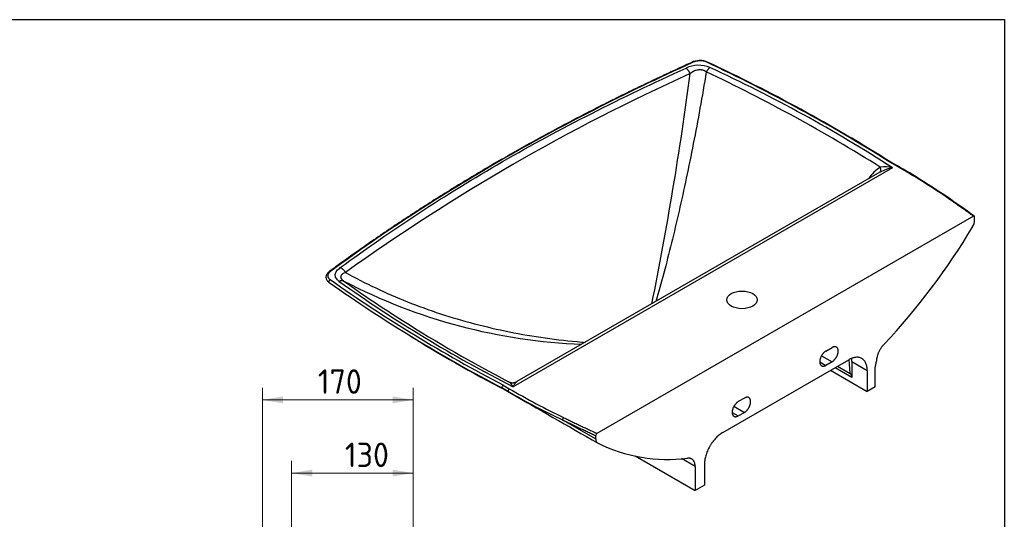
# Model space of a CAD drawing. Header units: millimetres. Extents: x 87 to 2279, y 58 to 1623.
# Tile 4 of 4: x 1146 to 2275, y 1050 to 1623. Entities that reach past the tile are written whole.
import ezdxf
from ezdxf.enums import TextEntityAlignment as Align

# ---------------------------------------------------------------- set-up
doc = ezdxf.new("R2010")
doc.units = ezdxf.units.MM
for name, color, linetype in [('1', 7, 'Continuous'), ('Default', 7, 'Continuous'), ('KYLIS-R', 7, 'Continuous')]:
    doc.layers.add(name, color=color, linetype=linetype)
doc.styles.add('SEACAD_seiso_ttf', font='seiso.ttf')

# ---------------------------------------------------------------- blocks, each defined once
blk = doc.blocks.new('GDimGGroup6')
at = {"layer": 'Default', "linetype": 'Continuous', "lineweight": 9}
for points in [[(1481.7, 1106.7), (1457.9, 1102.7), (1481.7, 1098.8)], [(1573.7, 1106.7), (1573.7, 1098.8), (1597.5, 1102.7)]]:
    blk.add_hatch(color=136, dxfattribs=at).paths.add_polyline_path(points)
at = {"layer": 'Default', "color": 136, "linetype": 'Continuous', "lineweight": 9}
for p, q in [((1457.9, 815.8), (1457.9, 1116.7)), ((1597.5, 1007.1), (1597.5, 1116.7)), ((1597.5, 1102.7), (1457.9, 1102.7))]:
    blk.add_line(p, q, dxfattribs=at)
at = {"layer": 'Default', "color": 136, "linetype": 'Continuous', "lineweight": 9, "style": 'SEACAD_seiso_ttf'}
blk.add_text('  130', height=28, dxfattribs=at).set_placement((1485.1, 1137.7), align=Align.TOP_LEFT)
blk = doc.blocks.new('GDimGGroup13')
at = {"layer": 'Default', "linetype": 'Continuous', "lineweight": 9}
for points in [[(1448.3, 1190.7), (1424.5, 1186.7), (1448.3, 1182.7)], [(1573.7, 1190.7), (1573.7, 1182.7), (1597.5, 1186.7)]]:
    blk.add_hatch(color=136, dxfattribs=at).paths.add_polyline_path(points)
at = {"layer": 'Default', "color": 136, "linetype": 'Continuous', "lineweight": 9}
for p, q in [((1424.5, 840.8), (1424.5, 1200.7)), ((1597.5, 1007.1), (1597.5, 1200.7)), ((1597.5, 1186.7), (1424.5, 1186.7))]:
    blk.add_line(p, q, dxfattribs=at)
at = {"layer": 'Default', "color": 136, "linetype": 'Continuous', "lineweight": 9, "style": 'SEACAD_seiso_ttf'}
blk.add_text('170', height=28, dxfattribs=at).set_placement((1488.1, 1221.7), align=Align.TOP_LEFT)

msp = doc.modelspace()

# ---------------------------------------------------------------- linework, layer by layer
at = {"layer": '1', "color": 7, "linetype": 'Continuous'}
for p, q in [((86.9, 1622.8), (2274.9, 1622.8)), ((2274.9, 1622.8), (2274.9, 58.3))]:
    msp.add_line(p, q, dxfattribs=at)
at = {"layer": 'KYLIS-R', "color": 7, "linetype": 'Continuous'}
for p, q in [((2150.7, 1455.4), (2143.8, 1459.3)), ((2151.7, 1455.5), (2144.8, 1459.4)), ((2146.8, 1452.9), (1711.8, 1201.8)), ((2132.3, 1447.9), (1716.3, 1207.7)), ((2239.4, 1397.4), (1807.9, 1148.3)), ((2240.8, 1392.8), (2240.8, 1396.6)), ((2070.4, 1242.7), (2077.4, 1246.7)), ((1952.3, 1149.4), (2096.5, 1232.7)), ((2063.3, 1230.4), (2070.4, 1226.3)), ((2065.4, 1237.4), (2077.4, 1230.4)), ((2077.4, 1230.4), (2070.4, 1226.3)), ((2098.2, 1216.9), (2096.9, 1232.9)), ((2100.1, 1230.6), (2117.7, 1220.4)), ((2100.1, 1230.6), (2100.1, 1212.4)), ((2075.8, 1220.7), (2117.7, 1196.5)), ((2100.1, 1212.4), (2080.8, 1223.6)), ((2083.7, 1225.3), (2098.2, 1216.9)), ((2117.7, 1220.4), (2117.7, 1196.5)), ((2126.9, 1201.8), (2126.9, 1224.4)), ((1706.5, 1196.1), (1699.7, 1200.1)), ((1700.6, 1203.5), (1707.5, 1199.5)), ((1700.8, 1199.4), (1728.5, 1183.5)), ((2126.9, 1201.8), (2117.7, 1196.5)), ((1977.1, 1188.8), (1970, 1184.7)), ((1965, 1179.4), (1977.1, 1172.4)), ((1768.5, 1163.8), (1806.5, 1142)), ((1962.9, 1172.4), (1970, 1168.4)), ((1970, 1168.4), (1977.1, 1172.4)), ((1806.5, 1142), (1806.5, 1145.8)), ((1851.6, 1122.4), (1920.5, 1082.6)), ((1920.5, 1110.3), (1904.9, 1119.3)), ((1920.5, 1110.3), (1920.5, 1082.6)), ((1931.1, 1112.6), (1931.1, 1088.8)), ((1931.1, 1088.8), (1920.5, 1082.6))]:
    msp.add_line(p, q, dxfattribs=at)
for centre, radius, start, end in [((1924.5, 1537.5), 33, 66.8668, 115.9423), ((1926.1, 1554), 21.9, 66.4631, 115.847), ((1926.1, 1555.4), 20.1, 66.8854, 115.7897), ((1119.3, -167), 1922.1, 57.791, 64.9221), ((1122.5, -163.7), 1918.2, 57.7942, 64.9475), ((2865.4, -541.8), 2307.6, 114.3284, 125.6713), ((-1960, 2069.8), 3908.1, 348.5901, 352.518), ((1107.1, -181.7), 1930.3, 57.9053, 64.6612), ((1232.2, 36.2), 1686.2, 57.1529, 65.2748), ((2156.8, 1415.5), 45, 122.328, 145.9925), ((2162.3, 1399.7), 56.8, 121.6952, 121.9224), ((2154.3, 1407.5), 45.9, 99.3594, 118.2604), ((2138, 1416.3), 37.7, 76.4524, 97.9547), ((1726.9, 713.8), 854.1, 55.7025, 60.251), ((1760.3, 767.9), 791.2, 55.43, 60.3477), ((1257.8, 37), 1678.2, 54.1611, 55.4634), ((2225.8, 1393.4), 15, 328.1401, 357.6694), ((1561.2, 1789.5), 788.8, 316.8903, 329.184), ((2532.3, 2787.6), 1792.6, 234.8839, 242.3242), ((2532.9, 2790.4), 1791.9, 234.8849, 242.3256), ((2433, 2615.1), 1586.7, 234.5451, 242.9658), ((1815.5, 1893.4), 643.4, 242.4404, 267.7955), ((2446.1, 2629.5), 1602.7, 234.6045, 237.5085), ((2446.1, 2629.5), 1602.7, 237.5085, 242.524), ((2388.1, 2528.9), 1496.8, 237.7476, 242.8103), ((1712.2, 1214.1), 7.53, 281.157, 303.2848), ((1779.9, 1336.4), 158.1, 239.5162, 240.0091), ((2194.4, 2038.1), 969.7, 239.8592, 244.0293), ((13443.9, 21475.1), 23430.8, 239.93783, 240.22629), ((2092.5, 1860.4), 768.3, 239.8389, 245.0549), ((1809.6, 1145.7), 3.12, 122.8648, 176.931), ((1889.8, 1301.9), 183.5, 243.7898, 276.8834)]:
    msp.add_arc(centre, radius, start, end, dxfattribs=at)
msp.add_ellipse((1974.2, 1301.4), major_axis=(-17.5, 0), ratio=0.57735, dxfattribs=at)
for points, knots in [([(1916.6, 1573.7), (1913.9, 1572.5), (1904.6, 1568.3), (1887.4, 1560.3), (1866, 1550.3), (1844, 1539.7), (1821.5, 1528.5), (1798.7, 1517), (1776.3, 1505.3), (1754.3, 1493.6), (1732.6, 1481.7), (1711.3, 1469.8), (1690.3, 1457.7), (1669.7, 1445.6), (1649.3, 1433.3), (1629, 1420.7), (1609, 1408), (1589.1, 1395.1), (1569.4, 1382), (1550.6, 1369.1), (1532.5, 1356.5), (1516.1, 1344.7), (1506.5, 1337.7), (1501.7, 1334.2)], [0, 0, 0, 0, 0.015832, 0.063801, 0.109554, 0.157751, 0.209509, 0.26102, 0.31228, 0.363287, 0.414044, 0.464551, 0.51481, 0.564856, 0.615003, 0.6654, 0.716044, 0.766936, 0.818075, 0.869458, 0.915284, 0.964002, 1, 1, 1, 1]), ([(1917.3, 1573.5), (1878.6, 1556), (1841, 1537.9), (1767.6, 1500.4), (1732, 1481.1), (1662.9, 1441.2), (1629.5, 1420.7), (1564.6, 1378.3), (1533.2, 1356.6), (1502.8, 1334.2)], [0, 0, 0, 0, 0.25, 0.25, 0.5, 0.5, 0.75, 0.75, 1, 1, 1, 1]), ([(1513.8, 1338.4), (1542.9, 1359.8), (1572.9, 1380.6), (1634.7, 1421.1), (1666.6, 1440.9), (1732.7, 1479), (1766.8, 1497.4), (1837, 1533.1), (1873.1, 1550.4), (1910.1, 1567.2)], [0, 0, 0, 0, 0.25, 0.25, 0.5, 0.5, 0.75, 0.75, 1, 1, 1, 1]), ([(1933.3, 1562.9), (1928.6, 1534.7), (1923.6, 1507.3), (1915.8, 1467.2), (1913.1, 1454), (1907.6, 1428.2), (1904.9, 1415.6), (1899.2, 1390.7), (1896.3, 1378.5), (1890.5, 1354.9), (1887.5, 1343.3), (1881.5, 1321), (1878.4, 1310.1), (1875.3, 1299.5), (1875.3, 1299.5), (1875.3, 1299.4)], [0, 0, 0, 0, 0.25, 0.25, 0.375, 0.375, 0.5, 0.5, 0.625, 0.625, 0.75, 0.75, 0.875, 0.875, 0.8753718, 0.8753718, 0.8753718, 0.8753718]), ([(1933.3, 1562.9), (1932.6, 1563.3), (1932, 1563.7), (1930.9, 1564.2), (1930.5, 1564.4), (1929.7, 1564.6), (1929.3, 1564.8), (1928.5, 1565), (1928.1, 1565), (1927.2, 1565.1), (1926.7, 1565.2), (1925.9, 1565.2), (1925.4, 1565.2), (1924.5, 1565.1), (1924.1, 1565.1), (1922.8, 1564.9), (1921.9, 1564.6), (1920.3, 1564.1), (1919.5, 1563.8), (1918.1, 1563.1), (1917.4, 1562.7), (1916, 1561.8), (1915.4, 1561.4), (1914.8, 1560.9)], [0, 0, 0, 0, 0.125, 0.125, 0.1875, 0.1875, 0.25, 0.25, 0.3125, 0.3125, 0.375, 0.375, 0.4375, 0.4375, 0.5, 0.5, 0.625, 0.625, 0.75, 0.75, 0.875, 0.875, 1, 1, 1, 1]), ([(2144.8, 1459.4), (2144.8, 1459.5), (2144.7, 1459.5), (2144.5, 1459.5), (2144.4, 1459.5), (2144.2, 1459.5), (2144, 1459.4), (2143.9, 1459.4), (2143.8, 1459.3)], [0.6627755, 0.6627755, 0.6627755, 0.6627755, 0.7497178, 0.7867675, 0.8303231, 0.8803823, 0.9369424, 1, 1, 1, 1]), ([(2240.8, 1396.6), (2240.8, 1396.7), (2240.8, 1396.8), (2240.8, 1397), (2240.7, 1397.1), (2240.7, 1397.2), (2240.6, 1397.3), (2240.5, 1397.4), (2240.5, 1397.5), (2240.3, 1397.6), (2240.1, 1397.6), (2239.8, 1397.6), (2239.6, 1397.5), (2239.4, 1397.4)], [0, 0, 0, 0, 0.125, 0.125, 0.25, 0.25, 0.375, 0.375, 0.5, 0.5, 0.75, 0.75, 1, 1, 1, 1]), ([(1501.7, 1334.2), (1501.2, 1333.9), (1500.4, 1333.3), (1499.2, 1332), (1498.2, 1330.7), (1497.6, 1329.3), (1497.3, 1327.8), (1497.4, 1326.3), (1497.8, 1324.9), (1498.6, 1323.6), (1499.7, 1322.4), (1500.6, 1321.6), (1501.1, 1321.3), (1501.2, 1321.2)], [0, 0, 0, 0, 0.085413, 0.204305, 0.310986, 0.409914, 0.50125, 0.600037, 0.694293, 0.790105, 0.887086, 0.992594, 1, 1, 1, 1]), ([(1502.8, 1334.2), (1501.9, 1333.5), (1501.1, 1332.8), (1500.3, 1331.8), (1500.2, 1331.6), (1499.9, 1331.2), (1499.8, 1331), (1499.6, 1330.3), (1499.4, 1329.9), (1499.3, 1329.3), (1499.3, 1329), (1499.4, 1328.6), (1499.4, 1328.4), (1499.5, 1327.7), (1499.7, 1327.3), (1500.1, 1326.7), (1500.2, 1326.5), (1500.5, 1326.1), (1500.7, 1325.9), (1501, 1325.5), (1501.2, 1325.3), (1501.7, 1325), (1501.9, 1324.8), (1502.1, 1324.6)], [0, 0, 0, 0, 0.25, 0.25, 0.3125, 0.3125, 0.375, 0.375, 0.5, 0.5, 0.5625, 0.5625, 0.625, 0.625, 0.75, 0.75, 0.8125, 0.8125, 0.875, 0.875, 0.9375, 0.9375, 1, 1, 1, 1]), ([(1512.6, 1322.6), (1511.8, 1323.2), (1511.1, 1323.8), (1509.9, 1325), (1509.4, 1325.7), (1508.6, 1327), (1508.3, 1327.7), (1508, 1329.2), (1508, 1329.9), (1508.3, 1332), (1508.9, 1333.4), (1510.9, 1336.1), (1512.3, 1337.3), (1513.8, 1338.4)], [0, 0, 0, 0, 0.125, 0.125, 0.25, 0.25, 0.375, 0.375, 0.5, 0.5, 0.75, 0.75, 1, 1, 1, 1]), ([(1519.8, 1332.9), (1519.1, 1332.6), (1518.6, 1332.4), (1517.4, 1331.8), (1516.9, 1331.5), (1516, 1330.8), (1515.6, 1330.4), (1514.9, 1329.6), (1514.6, 1329.2), (1514.4, 1328.5), (1514.3, 1328.3), (1514.2, 1327.8), (1514.2, 1327.6), (1514.3, 1327.1), (1514.4, 1326.8), (1514.5, 1326.3), (1514.7, 1326.1), (1515, 1325.6), (1515.2, 1325.3), (1515.6, 1324.8), (1515.8, 1324.6), (1516.5, 1323.9), (1517.1, 1323.4), (1517.8, 1323)], [0, 0, 0, 0, 0.125, 0.125, 0.25, 0.25, 0.375, 0.375, 0.5, 0.5, 0.5625, 0.5625, 0.625, 0.625, 0.6875, 0.6875, 0.75, 0.75, 0.8125, 0.8125, 0.875, 0.875, 1, 1, 1, 1]), ([(1519.8, 1332.9), (1542.4, 1320.3), (1566.1, 1309.1), (1603.1, 1294.3), (1615.7, 1289.7), (1641.3, 1281.3), (1654.3, 1277.5), (1680.7, 1270.6), (1694, 1267.5), (1721.2, 1262), (1734.9, 1259.7), (1762.5, 1255.8), (1776.5, 1254.2), (1791.8, 1252.9), (1793.1, 1252.8), (1794.3, 1252.7)], [0, 0, 0, 0, 0.25, 0.25, 0.375, 0.375, 0.5, 0.5, 0.625, 0.625, 0.75, 0.75, 0.875, 0.875, 0.8861677, 0.8861677, 0.8861677, 0.8861677]), ([(1711.8, 1201.8), (1711.8, 1201.8), (1711.7, 1201.9), (1711.6, 1202.1), (1711.6, 1202.2), (1711.4, 1202.4), (1711.3, 1202.6), (1710.9, 1203.1), (1710.7, 1203.4), (1710.1, 1204.3), (1709.6, 1204.9), (1708.7, 1205.9), (1708.3, 1206.3), (1707.5, 1207), (1707, 1207.3), (1706.6, 1207.5)], [0, 0, 0, 0, 0.03125, 0.03125, 0.0625, 0.0625, 0.125, 0.125, 0.25, 0.25, 0.5, 0.5, 0.75, 0.75, 1, 1, 1, 1]), ([(1716.2, 1207.7), (1715.9, 1207.5), (1715.5, 1207.2), (1714.8, 1206.4), (1714.5, 1205.9), (1713.7, 1204.9), (1713.3, 1204.4), (1712.8, 1203.4), (1712.6, 1203.1), (1712.3, 1202.6), (1712.2, 1202.5), (1712.1, 1202.2), (1712, 1202.1), (1711.9, 1201.9), (1711.9, 1201.8), (1711.8, 1201.8)], [0, 0, 0, 0, 0.25, 0.25, 0.5, 0.5, 0.75, 0.75, 0.875, 0.875, 0.9375, 0.9375, 0.96875, 0.96875, 1, 1, 1, 1]), ([(1699.7, 1200.1), (1699.5, 1200.2), (1699.4, 1200.4), (1699.3, 1201), (1699.3, 1201.3), (1699.5, 1202.1), (1699.7, 1202.4), (1700.1, 1203.1), (1700.4, 1203.3), (1700.6, 1203.5)], [0, 0, 0, 0, 0.25, 0.25, 0.5, 0.5, 0.75, 0.75, 1, 1, 1, 1]), ([(1806.5, 1142), (1806.5, 1141.5), (1806.6, 1140.9), (1806.7, 1140.2), (1806.8, 1140), (1806.9, 1139.5), (1807, 1139.3), (1807.3, 1138.7), (1807.5, 1138.3), (1808.1, 1137.7), (1808.4, 1137.5), (1808.8, 1137.3)], [0, 0, 0, 0, 0.25, 0.25, 0.375, 0.375, 0.5, 0.5, 0.75, 0.75, 1, 1, 1, 1])]:
    msp.add_open_spline(points, degree=3, knots=knots, dxfattribs=at)
for points, weights in [([(1917.3, 1573.5), (1916.9, 1573.9), (1916.5, 1573.7)], [1, 0.938545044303, 1]), ([(1934.8, 1574.1), (1934.4, 1574.3), (1934, 1573.9)], [1, 0.941642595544, 1]), ([(1934.8, 1574.1), (1934.8, 1574.1), (1934.8, 1574.1)], [1, 0.999801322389, 1]), ([(1914.8, 1560.9), (1912.9, 1565.1), (1910.1, 1567.2)], [1, 0.908781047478, 1]), ([(1937.5, 1567.9), (1935.1, 1566.2), (1933.3, 1562.9)], [1, 0.934782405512, 1]), ([(2132.5, 1448), (2134.1, 1449), (2132.8, 1453.6)], [1, 0.876803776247, 1]), ([(2151.7, 1455.5), (2151.3, 1455.7), (2150.7, 1455.4)], [1, 0.92387953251, 1]), ([(2151.7, 1455.4), (2151.7, 1455.4), (2151.7, 1455.5)], [1, 0.999858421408, 1]), ([(2209.3, 1419.4), (2208.8, 1419.7), (2208.1, 1419.4)], [1, 0.914574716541, 1]), ([(2239.4, 1397.4), (2224, 1408.5), (2208.1, 1419.4)], [1, 0.999930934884, 1]), ([(1502.8, 1334.2), (1502.1, 1334.5), (1501.7, 1334.2)], [1, 0.915774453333, 1]), ([(1519.8, 1332.9), (1517.4, 1336.8), (1513.8, 1338.4)], [1, 0.908742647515, 1]), ([(1517.8, 1323), (1515.6, 1324), (1512.6, 1322.6)], [1, 0.934809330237, 1]), ([(2137, 1250.5), (2128.6, 1241.8), (2128.4, 1231.6)], [1, 0.841790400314, 1]), ([(2117.7, 1220.4), (2117.7, 1244.9), (2096.5, 1232.7)], [1, 0.707106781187, 1]), ([(2100.1, 1230.6), (2100.1, 1232.5), (2099.8, 1234.3)], [1, 0.996988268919, 1]), ([(2128.4, 1231.6), (2127.1, 1227.8), (2126.9, 1224.4)], [1, 0.979509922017, 1]), ([(1706.6, 1207.5), (1711.5, 1205), (1716.2, 1207.7)], [1, 0.876831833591, 1]), ([(2100.1, 1212.4), (2100.1, 1215.7), (2098.2, 1216.9)], [1, 0.92977943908, 1]), ([(1769.8, 1166.3), (1768.5, 1165.4), (1768.5, 1163.8)], [1, 0.707106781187, 1]), ([(1768.5, 1163.8), (1787.3, 1154.7), (1806.5, 1145.8)], [1, 0.99993161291, 1]), ([(1769.8, 1166.3), (1788.7, 1157.2), (1807.9, 1148.3)], [1, 0.999930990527, 1]), ([(1952.3, 1149.4), (1931.1, 1137.1), (1931.1, 1112.6)], [1, 0.707106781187, 1]), ([(1920.5, 1110.3), (1920.5, 1120.8), (1911.8, 1119.8)], [1, 0.832380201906, 1])]:
    msp.add_rational_spline(points, weights, degree=2, dxfattribs=at)
for points, weights in [([(1502.1, 1324.6), (1501.1, 1324.1), (1500.7, 1322.9), (1500.3, 1321.7), (1501.1, 1321.3)], [1, 0.825232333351, 1, 0.825232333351, 1]), ([(2070.4, 1242.7), (2063.3, 1238.6), (2063.3, 1230.4), (2063.3, 1222.2), (2070.4, 1226.3)], [1, 0.707106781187, 1, 0.707106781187, 1]), ([(2077.4, 1230.4), (2084.5, 1234.5), (2084.5, 1242.7), (2084.5, 1250.8), (2077.4, 1246.7)], [1, 0.707106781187, 1, 0.707106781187, 1]), ([(1707.5, 1199.5), (1706.6, 1199), (1706.2, 1197.8), (1705.9, 1196.5), (1706.5, 1196.1)], [1, 0.832161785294, 1, 0.832161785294, 1]), ([(1977.1, 1172.4), (1984.1, 1176.5), (1984.1, 1184.7), (1984.1, 1192.9), (1977.1, 1188.8)], [1, 0.707106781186, 1, 0.707106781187, 1]), ([(1970, 1184.7), (1962.9, 1180.6), (1962.9, 1172.4), (1962.9, 1164.3), (1970, 1168.4)], [1, 0.707106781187, 1, 0.707106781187, 1])]:
    msp.add_rational_spline(points, weights, degree=2, knots=[0, 0, 0, 0.5, 0.5, 1, 1, 1], dxfattribs=at)
msp.add_open_spline([(1716.3, 1207.7), (1716.3, 1207.7), (1716.3, 1207.7), (1716.2, 1207.7)], degree=3, dxfattribs=at)

# ---------------------------------------------------------------- block references
at = {"layer": 'Default'}
for name in ['GDimGGroup13', 'GDimGGroup6']:
    msp.add_blockref(name, (0, 0), dxfattribs=at)

doc.saveas('drawing.dxf')
